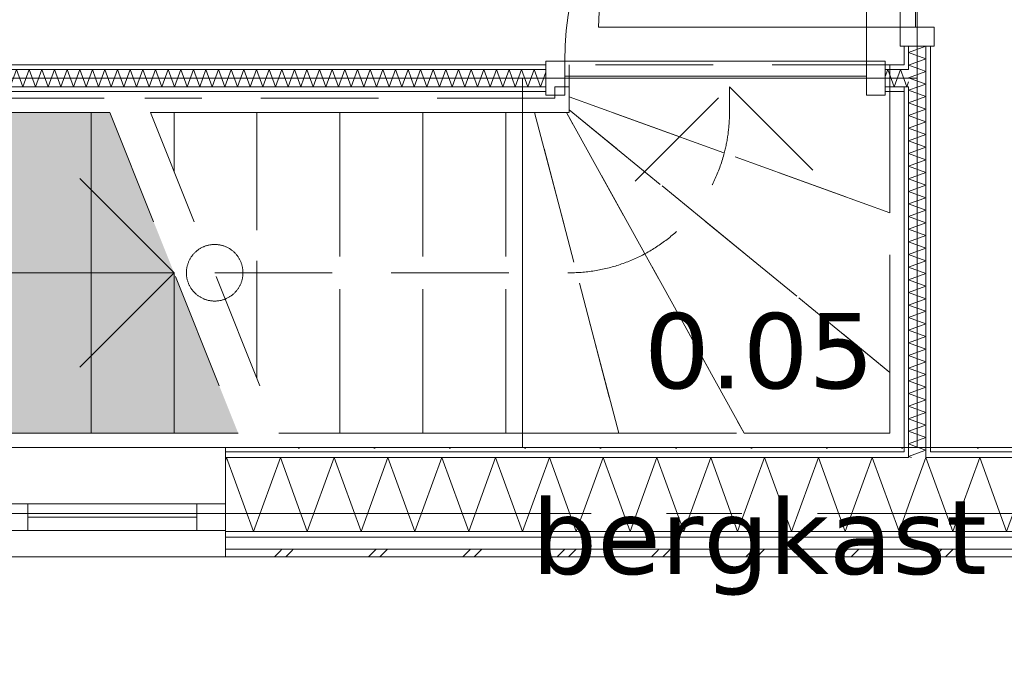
# Model space of a CAD drawing. Header units: millimetres. Extents: x -14925 to 266687, y -3550 to 35834.
# Tile 117 of 244: x 113833 to 116445, y -405 to 1309. Entities that reach past the tile are written whole.
import ezdxf
from ezdxf.enums import TextEntityAlignment as Align

# ---------------------------------------------------------------- set-up
doc = ezdxf.new("R2010")
doc.units = ezdxf.units.MM
doc.header["$MEASUREMENT"] = 0
doc.linetypes.add('B0204', pattern=[2600, 2000, -200, 200, -200])
doc.linetypes.add('B0701', pattern=[468.239987, 311.999989, -156.239998])
for name, color, linetype in [('24 Trappen', 7, 'Continuous'), ('24 Trappen Afdek-arcering', 7, 'Continuous'), ('A Stramien', 7, 'Continuous'), ('New_21 Buitenwanden', 7, 'Continuous'), ('New_21 Buitenwanden Doorsnede-arcering', 7, 'Continuous'), ('New_21 Buitenwanden Laagscheidingslijnen', 7, 'Continuous'), ('New_21 Buitenwanden Ramen', 7, 'Continuous'), ('New_22 C Binnenwanden', 7, 'Continuous'), ('New_22 C Binnenwanden Deuren', 7, 'Continuous'), ('New_22 C Binnenwanden Doorsnede-arcering', 7, 'Continuous'), ('New_22 C Binnenwanden Laagscheidingslijnen', 7, 'Continuous'), ('New_Z Gebruiksopp', 7, 'Continuous'), ('New_Z Gebruiksopp Zone omranding', 7, 'Continuous'), ('New_Z Gebruiksopp Zone tekst', 7, 'Continuous'), ('Tekst_dim 1_ 100 .DO', 7, 'Continuous')]:
    doc.layers.add(name, color=color, linetype=linetype)
doc.styles.add('GENERATED_STYLE_1', font='verdana.ttf')
doc.styles.add('GENERATED_STYLE_2', font='verdana.ttf')
doc.dimstyles.new('GENERATED_STYLE__1', dxfattribs={"dimtxt": 400, "dimasz": 380, "dimexe": 0.18, "dimexo": 0.0625, "dimgap": 0, "dimtad": 1, "dimdec": 0, "dimzin": 0, "dimdsep": 46, "dimtxsty": 'GENERATED_STYLE_2', "dimblk": 'ARROWHEAD_7', "dimblk1": 'ARROWHEAD_7', "dimblk2": 'ARROWHEAD_7', "dimcen": 0.09, "dimse1": 1, "dimse2": 1, "dimclrd": 9, "dimclre": 9, "dimclrt": 9, "dimadec": 1, "dimazin": 0, "dimtfac": 1, "dimtdec": 4, "dimtmove": 0, "dimatfit": 3, "dimfxl": 1, "dimtolj": 1, "dimtzin": 0, "dimarcsym": 0})
pattern_1 = [(90, (120873.91, 0), (-100, 0), [])]
pattern_2 = [(0, (120873.91, 0), (0, 100), [])]
pattern_3 = [(0, (120873.9, 0), (0, 346.41), [0, -200]), (0, (120973.9, 173.2), (0, 346.41), [0, -200])]

# ---------------------------------------------------------------- blocks, each defined once
blk = doc.blocks.new('bergkast_0.05_156_1', base_point=(115794.6, 664.5))
at = {"layer": 'New_Z Gebruiksopp Zone tekst', "color": 2, "lineweight": 0}
for tag, style, p in [('DUMMY_941', 'GENERATED_STYLE_1', (115794.6, 602.4)), ('DUMMY_942', 'GENERATED_STYLE_2', (115794.6, 105.2))]:
    blk.add_attdef(tag, text='', height=200, dxfattribs=dict(at, style=style)).set_placement(p, align=Align.TOP_LEFT)
for tag, style, p in [('ROOM_NUMBER', 'GENERATED_STYLE_1', (115794.6, 531.6)), ('ROOM_NAME', 'GENERATED_STYLE_2', (115794.6, 39.3))]:
    blk.add_attdef(tag, text='', height=200, dxfattribs=dict(at, style=style)).set_placement(p, align=Align.TOP_CENTER)
blk = doc.blocks.new('Stair_28_1', base_point=(120873.9, 0))
at = {"layer": '24 Trappen Afdek-arcering', "linetype": 'Continuous', "lineweight": 0, "true_color": 0xffffff}
for points in [[(113802.8, 1063), (113802.8, 213), (114022.8, 213), (114022.8, 1063)], [(114022.8, 1063), (114022.8, 213), (114242.8, 213), (114242.8, 638), (114072.8, 1063)], [(114242.8, 638), (114242.8, 213), (114412.8, 213)]]:
    blk.add_hatch(color=7, dxfattribs=at).paths.add_polyline_path(points)
at = {"layer": '24 Trappen', "color": 9, "linetype": 'B0701', "lineweight": 0}
for p, q in [((116140.9, 1189), (115290.9, 1189)), ((115290.9, 1189), (115290.9, 1131)), ((116140.9, 1131), (116140.9, 1189)), ((115290.9, 1131), (115252.9, 1131)), ((115252.9, 1131), (115252.9, 1101)), ((115290.9, 1063), (115290.9, 1131)), ((115290.9, 1131), (115290.9, 1104.1)), ((115465.9, 881), (115715.9, 1131)), ((115715.9, 1063), (115715.9, 1131)), ((115715.9, 1131), (115965.9, 881)), ((116178.9, 1131), (116140.9, 1131)), ((116140.9, 1131), (116140.9, 213)), ((116140.9, 797), (116140.9, 1131)), ((116178.9, 175), (116178.9, 1131)), ((115252.9, 1101), (114165.4, 1101)), ((115290.9, 1104.1), (115290.9, 1070.1)), ((116140.9, 797), (115290.9, 1104.1)), ((115290.9, 1104.1), (116140.9, 797)), ((114072.8, 1063), (114412.8, 213)), ((114180.6, 1063), (115290.9, 1063)), ((114242.8, 1063), (114180.6, 1063)), ((114180.6, 1063), (114520.6, 213)), ((114242.8, 907.3), (114242.8, 1063)), ((114242.8, 1063), (114242.8, 907.3)), ((114462.8, 1063), (114242.8, 1063)), ((114462.8, 357.3), (114462.8, 1063)), ((114462.8, 1063), (114462.8, 357.3)), ((114682.8, 1063), (114462.8, 1063)), ((114682.8, 213), (114682.8, 1063)), ((114682.8, 1063), (114682.8, 213)), ((114902.8, 1063), (114682.8, 1063)), ((114902.8, 213), (114902.8, 1063)), ((114902.8, 1063), (114902.8, 213)), ((115122.8, 1063), (114902.8, 1063)), ((115122.8, 213), (115122.8, 1063)), ((115199.1, 1063), (115122.8, 1063)), ((115122.8, 1063), (115122.8, 213)), ((115422.1, 213), (115199.1, 1063)), ((115199.1, 1063), (115422.1, 213)), ((115283.8, 1063), (115199.1, 1063)), ((115754.5, 213), (115283.8, 1063)), ((115290.9, 1063), (115283.8, 1063)), ((115283.8, 1063), (115754.5, 213)), ((115290.9, 1070.1), (115290.9, 1063)), ((116140.9, 373.8), (115290.9, 1070.1)), ((115290.9, 1070.1), (116140.9, 373.8)), ((116140.9, 373.8), (116140.9, 797)), ((114350.6, 638), (115290.9, 638)), ((116140.9, 213), (116140.9, 373.8)), ((116140.9, 213), (114520.6, 213)), ((114520.6, 213), (114682.8, 213)), ((114682.8, 213), (114902.8, 213)), ((114902.8, 213), (115122.8, 213)), ((115122.8, 213), (115422.1, 213)), ((115422.1, 213), (115754.5, 213)), ((115754.5, 213), (116140.9, 213)), ((114535.8, 175), (116178.9, 175))]:
    blk.add_line(p, q, dxfattribs=at)
at = {"layer": '24 Trappen', "color": 9, "linetype": 'Continuous', "lineweight": 0}
for p, q in [((114057.6, 1101), (113728.9, 1101)), ((113690.9, 1063), (114072.8, 1063)), ((114022.8, 1063), (113802.8, 1063)), ((114022.8, 213), (114022.8, 1063)), ((114022.8, 1063), (114022.8, 213)), ((114072.8, 1063), (114022.8, 1063)), ((113992.8, 888), (114242.8, 638)), ((113690.9, 638), (114242.8, 638)), ((114242.8, 638), (113992.8, 388)), ((114242.8, 213), (114242.8, 638)), ((114242.8, 638), (114242.8, 213)), ((114412.8, 213), (112840.9, 213)), ((113802.8, 213), (114022.8, 213)), ((114022.8, 213), (114242.8, 213)), ((114242.8, 213), (114412.8, 213)), ((112802.9, 175), (114428, 175))]:
    blk.add_line(p, q, dxfattribs=at)
at = {"layer": '24 Trappen', "color": 9, "linetype": 'B0701', "lineweight": 0}
for centre, radius, start, end in [((115290.9, 1063), 425, 345.3544, 0), ((115290.9, 1063), 425, 270, 345.3544), ((114350.6, 638), 75, 90, 270), ((114350.6, 638), 75, 270, 90)]:
    blk.add_arc(centre, radius, start, end, dxfattribs=at)
blk = doc.blocks.new('*X2995', base_point=(120873.9, 0))
at = {"layer": 'New_22 C Binnenwanden Doorsnede-arcering', "color": 7, "linetype": 'Continuous', "lineweight": 0}
for p in [(116224.7, 163), (116198.3, 148)]:
    blk.add_line(p, (116190.9, 150.7), dxfattribs=at)
blk = doc.blocks.new('*X2996', base_point=(120873.9, 0))
at = {"layer": 'New_22 C Binnenwanden Doorsnede-arcering', "color": 7, "linetype": 'Continuous', "lineweight": 0}
for q in [(116216.1, 175), (116224.7, 163)]:
    blk.add_line((116236.9, 167.4), q, dxfattribs=at)
blk = doc.blocks.new('*X2997', base_point=(120873.9, 0))
at = {"layer": 'New_22 C Binnenwanden Doorsnede-arcering', "color": 7, "linetype": 'Continuous', "lineweight": 0}
for p, q in [((116216.3, 1131), (116190.9, 1121.8)), ((116236.9, 1105), (116190.9, 1121.8)), ((116236.9, 1105), (116190.9, 1088.3)), ((116236.9, 1071.5), (116190.9, 1088.3)), ((116236.9, 1071.5), (116190.9, 1054.8)), ((116236.9, 1038), (116190.9, 1054.8)), ((116236.9, 1038), (116190.9, 1021.3)), ((116236.9, 1004.6), (116190.9, 1021.3)), ((116236.9, 1004.6), (116190.9, 987.8)), ((116236.9, 971.1), (116190.9, 987.8)), ((116236.9, 971.1), (116190.9, 954.3)), ((116236.9, 937.6), (116190.9, 954.3)), ((116236.9, 937.6), (116190.9, 920.8)), ((116236.9, 904.1), (116190.9, 920.8)), ((116236.9, 904.1), (116190.9, 887.4)), ((116236.9, 870.6), (116190.9, 887.4)), ((116236.9, 870.6), (116190.9, 853.9)), ((116236.9, 837.1), (116190.9, 853.9)), ((116236.9, 837.1), (116190.9, 820.4)), ((116236.9, 803.6), (116190.9, 820.4)), ((116236.9, 803.6), (116190.9, 786.9)), ((116236.9, 770.2), (116190.9, 786.9)), ((116236.9, 770.2), (116190.9, 753.4)), ((116236.9, 736.7), (116190.9, 753.4)), ((116236.9, 736.7), (116190.9, 719.9)), ((116236.9, 703.2), (116190.9, 719.9)), ((116236.9, 703.2), (116190.9, 686.4)), ((116236.9, 669.7), (116190.9, 686.4)), ((116236.9, 669.7), (116190.9, 653)), ((116236.9, 636.2), (116190.9, 653)), ((116236.9, 636.2), (116190.9, 619.5)), ((116236.9, 602.7), (116190.9, 619.5)), ((116236.9, 602.7), (116190.9, 586)), ((116236.9, 569.2), (116190.9, 586)), ((116236.9, 569.2), (116190.9, 552.5)), ((116236.9, 535.8), (116190.9, 552.5)), ((116236.9, 535.8), (116190.9, 519)), ((116236.9, 502.3), (116190.9, 519)), ((116236.9, 502.3), (116190.9, 485.5)), ((116236.9, 468.8), (116190.9, 485.5)), ((116236.9, 468.8), (116190.9, 452.1)), ((116236.9, 435.3), (116190.9, 452.1)), ((116236.9, 435.3), (116190.9, 418.6)), ((116236.9, 401.8), (116190.9, 418.6)), ((116236.9, 401.8), (116190.9, 385.1)), ((116236.9, 368.3), (116190.9, 385.1)), ((116236.9, 368.3), (116190.9, 351.6)), ((116236.9, 334.9), (116190.9, 351.6)), ((116236.9, 334.9), (116190.9, 318.1)), ((116236.9, 301.4), (116190.9, 318.1)), ((116236.9, 301.4), (116190.9, 284.6)), ((116236.9, 267.9), (116190.9, 284.6)), ((116236.9, 267.9), (116190.9, 251.1)), ((116236.9, 234.4), (116190.9, 251.1)), ((116236.9, 234.4), (116190.9, 217.7)), ((116236.9, 200.9), (116190.9, 217.7)), ((116236.9, 200.9), (116190.9, 184.2)), ((116216.1, 175), (116190.9, 184.2))]:
    blk.add_line(p, q, dxfattribs=at)
blk = doc.blocks.new('*X2998', base_point=(120873.9, 0))
at = {"layer": 'New_22 C Binnenwanden Doorsnede-arcering', "color": 7, "linetype": 'Continuous', "lineweight": 0}
for p, q in [((116236.9, 1172), (116223.1, 1177)), ((116236.9, 1172), (116190.9, 1155.2)), ((116236.9, 1138.5), (116190.9, 1155.2)), ((116236.9, 1138.5), (116216.3, 1131))]:
    blk.add_line(p, q, dxfattribs=at)
blk = doc.blocks.new('*X3000', base_point=(120873.9, 0))
at = {"layer": 'New_22 C Binnenwanden Doorsnede-arcering', "color": 7, "linetype": 'Continuous', "lineweight": 0}
for p, q in [((116236.9, 1239), (116190.9, 1222.2)), ((116236.9, 1239), (116236.8, 1239)), ((116236.9, 1205.5), (116190.9, 1222.2)), ((116236.9, 1205.5), (116190.9, 1188.7)), ((116223.1, 1177), (116190.9, 1188.7))]:
    blk.add_line(p, q, dxfattribs=at)
blk = doc.blocks.new('D1 bl 26[175]_1', base_point=(120873.9, 0))
at = {"layer": 'New_22 C Binnenwanden Deuren', "color": 7, "linetype": 'Continuous', "lineweight": 0}
for p, q in [((116168.9, 2089), (116168.9, 2139)), ((116168.9, 2139), (116258.9, 2139)), ((116178.9, 2139), (116190.9, 2139)), ((116190.9, 2139), (116236.9, 2139)), ((116236.9, 2139), (116248.9, 2139)), ((116258.9, 2139), (116258.9, 2089)), ((116258.9, 2089), (116168.9, 2089)), ((116168.9, 2089), (116168.9, 1289)), ((116208.9, 2089), (116168.9, 2089)), ((116208.9, 1289), (116208.9, 2089)), ((116168.9, 1289), (115368.9, 1289)), ((116168.9, 1239), (116168.9, 1289)), ((116168.9, 1289), (116258.9, 1289)), ((116168.9, 1289), (116208.9, 1289)), ((116258.9, 1289), (116258.9, 1239)), ((116258.9, 1239), (116168.9, 1239)), ((116178.9, 1239), (116190.9, 1239)), ((116190.9, 1239), (116236.9, 1239)), ((116236.9, 1239), (116248.9, 1239))]:
    blk.add_line(p, q, dxfattribs=at)
blk.add_arc((116168.9, 1289), 800, 90, 180, dxfattribs=at)
blk = doc.blocks.new('Wall_458_1', base_point=(116213.9, 4325))
at = {"layer": 'New_22 C Binnenwanden Doorsnede-arcering', "linetype": 'Continuous', "lineweight": 0, "true_color": 0x000000}
h = blk.add_hatch(dxfattribs=at)
h.set_pattern_fill('325_Houtachtig_plaatmate_E0', color=18, style=0, pattern_type=2)
h.set_pattern_definition(pattern_1)
h.paths.add_polyline_path([(116178.9, 1189), (116190.9, 1189), (116190.9, 1239), (116178.9, 1239)])
h = blk.add_hatch(dxfattribs=at)
h.set_pattern_fill('325_Houtachtig_plaatmate_E0', color=18, style=0, pattern_type=2)
h.set_pattern_definition(pattern_1)
h.paths.add_polyline_path([(116236.9, 175), (116248.9, 175), (116248.9, 1239), (116236.9, 1239)])
h = blk.add_hatch(dxfattribs=at)
h.set_pattern_fill('325_Houtachtig_plaatmate_E0', color=18, style=0, pattern_type=2)
h.set_pattern_definition(pattern_1)
h.paths.add_polyline_path([(116178.9, 1189), (116178.9, 1177), (116190.9, 1177), (116190.9, 1189)])
h = blk.add_hatch(dxfattribs=at)
h.set_pattern_fill('325_Houtachtig_plaatmate_E0', color=18, style=0, pattern_type=2)
h.set_pattern_definition(pattern_1)
h.paths.add_polyline_path([(116178.9, 1131), (116178.9, 1119), (116190.9, 1119), (116190.9, 1131)])
h = blk.add_hatch(dxfattribs=at)
h.set_pattern_fill('325_Houtachtig_plaatmate_E0', color=18, style=0, pattern_type=2)
h.set_pattern_definition(pattern_1)
h.paths.add_polyline_path([(116178.9, 1119), (116178.9, 175), (116190.9, 175), (116190.9, 1119)])
h = blk.add_hatch(dxfattribs=at)
h.set_pattern_fill('325_Houtachtig_plaatmate_E0', color=18, style=0, pattern_type=2)
h.set_pattern_definition(pattern_1)
h.paths.add_polyline_path([(116190.9, 175), (116178.9, 175), (116178.9, 163), (116190.9, 163)])
h = blk.add_hatch(dxfattribs=at)
h.set_pattern_fill('325_Houtachtig_plaatmate_E0', color=18, style=0, pattern_type=2)
h.set_pattern_definition(pattern_1)
h.paths.add_polyline_path([(116248.9, 175), (116236.9, 175), (116236.9, 163), (116248.9, 163)])
at = {"layer": 'New_21 Buitenwanden Laagscheidingslijnen', "color": 1, "linetype": 'Continuous', "lineweight": 0}
for p, q in [((116178.9, 175), (116178.9, 163)), ((116190.9, 175), (116190.9, 163)), ((116190.9, 163), (116190.9, 148)), ((116236.9, 163), (116236.9, 175)), ((116236.9, 148), (116236.9, 163)), ((116248.9, 163), (116248.9, 175))]:
    blk.add_line(p, q, dxfattribs=at)
at = {"layer": 'New_22 C Binnenwanden', "color": 1, "linetype": 'Continuous', "lineweight": 0}
for p, q in [((116178.9, 1239), (116190.9, 1239)), ((116190.9, 1239), (116236.9, 1239)), ((116236.9, 1239), (116248.9, 1239))]:
    blk.add_line(p, q, dxfattribs=at)
at = {"layer": 'New_22 C Binnenwanden', "color": 1, "linetype": 'Continuous', "lineweight": 0, "flags": 128}
for points in [[(116178.9, 1239), (116178.9, 1189)], [(116248.9, 175), (116248.9, 1239)], [(116178.9, 1119), (116178.9, 175)]]:
    blk.add_lwpolyline(points, dxfattribs=at)
at = {"layer": 'New_22 C Binnenwanden Laagscheidingslijnen', "color": 1, "linetype": 'Continuous', "lineweight": 0}
for p, q in [((116190.9, 1189), (116190.9, 1239)), ((116236.9, 1177), (116236.9, 1239)), ((116190.9, 1177), (116178.9, 1177)), ((116190.9, 1177), (116190.9, 1189)), ((116236.9, 1131), (116236.9, 1177)), ((116178.9, 1131), (116190.9, 1131)), ((116190.9, 1119), (116190.9, 1131)), ((116236.9, 175), (116236.9, 1131)), ((116190.9, 175), (116190.9, 1119))]:
    blk.add_line(p, q, dxfattribs=at)
at = {"layer": 'New_22 C Binnenwanden', "color": 1, "lineweight": 0}
for name in ['*X3000', '*X2998', '*X2997', '*X2995', '*X2996']:
    blk.add_blockref(name, (120873.9, 0), dxfattribs=at)
at = {"layer": 'New_22 C Binnenwanden Deuren', "color": 7, "linetype": 'Continuous', "lineweight": 0}
blk.add_blockref('D1 bl 26[175]_1', (120873.9, 0), dxfattribs=at)
blk = doc.blocks.new('*X3007', base_point=(120873.9, 0))
at = {"layer": 'New_22 C Binnenwanden Doorsnede-arcering', "color": 7, "linetype": 'Continuous', "lineweight": 0}
for q in [(116178.9, 1150.4), (116190.9, 1144.6)]:
    blk.add_line((116186, 1131), q, dxfattribs=at)
blk = doc.blocks.new('*X3008', base_point=(120873.9, 0))
at = {"layer": 'New_22 C Binnenwanden Doorsnede-arcering', "color": 7, "linetype": 'Continuous', "lineweight": 0}
for p, q in [((113741.5, 1131), (113758.3, 1177)), ((113775, 1131), (113758.3, 1177)), ((113775, 1131), (113791.8, 1177)), ((113808.5, 1131), (113791.8, 1177)), ((113808.5, 1131), (113825.3, 1177)), ((113842, 1131), (113825.3, 1177)), ((113842, 1131), (113858.7, 1177)), ((113875.5, 1131), (113858.7, 1177)), ((113875.5, 1131), (113892.2, 1177)), ((113909, 1131), (113892.2, 1177)), ((113909, 1131), (113925.7, 1177)), ((113942.5, 1131), (113925.7, 1177)), ((113942.5, 1131), (113959.2, 1177)), ((113975.9, 1131), (113959.2, 1177)), ((113975.9, 1131), (113992.7, 1177)), ((114009.4, 1131), (113992.7, 1177)), ((114009.4, 1131), (114026.2, 1177)), ((114042.9, 1131), (114026.2, 1177)), ((114042.9, 1131), (114059.7, 1177)), ((114076.4, 1131), (114059.7, 1177)), ((114076.4, 1131), (114093.1, 1177)), ((114109.9, 1131), (114093.1, 1177)), ((114109.9, 1131), (114126.6, 1177)), ((114143.4, 1131), (114126.6, 1177)), ((114143.4, 1131), (114160.1, 1177)), ((114176.9, 1131), (114160.1, 1177)), ((114176.9, 1131), (114193.6, 1177)), ((114210.3, 1131), (114193.6, 1177)), ((114210.3, 1131), (114227.1, 1177)), ((114243.8, 1131), (114227.1, 1177)), ((114243.8, 1131), (114260.6, 1177)), ((114277.3, 1131), (114260.6, 1177)), ((114277.3, 1131), (114294.1, 1177)), ((114310.8, 1131), (114294.1, 1177)), ((114310.8, 1131), (114327.5, 1177)), ((114344.3, 1131), (114327.5, 1177)), ((114344.3, 1131), (114361, 1177)), ((114377.8, 1131), (114361, 1177)), ((114377.8, 1131), (114394.5, 1177)), ((114411.3, 1131), (114394.5, 1177)), ((114411.3, 1131), (114428, 1177)), ((114444.7, 1131), (114428, 1177)), ((114444.7, 1131), (114461.5, 1177)), ((114478.2, 1131), (114461.5, 1177)), ((114478.2, 1131), (114495, 1177)), ((114511.7, 1131), (114495, 1177)), ((114511.7, 1131), (114528.5, 1177)), ((114545.2, 1131), (114528.5, 1177)), ((114545.2, 1131), (114561.9, 1177)), ((114578.7, 1131), (114561.9, 1177)), ((114578.7, 1131), (114595.4, 1177)), ((114612.2, 1131), (114595.4, 1177)), ((114612.2, 1131), (114628.9, 1177)), ((114645.7, 1131), (114628.9, 1177)), ((114645.7, 1131), (114662.4, 1177)), ((114679.1, 1131), (114662.4, 1177)), ((114679.1, 1131), (114695.9, 1177)), ((114712.6, 1131), (114695.9, 1177)), ((114712.6, 1131), (114729.4, 1177)), ((114746.1, 1131), (114729.4, 1177)), ((114746.1, 1131), (114762.8, 1177)), ((114779.6, 1131), (114762.8, 1177)), ((114779.6, 1131), (114796.3, 1177)), ((114813.1, 1131), (114796.3, 1177)), ((114813.1, 1131), (114829.8, 1177)), ((114846.6, 1131), (114829.8, 1177)), ((114846.6, 1131), (114863.3, 1177)), ((114880, 1131), (114863.3, 1177)), ((114880, 1131), (114896.8, 1177)), ((114913.5, 1131), (114896.8, 1177)), ((114913.5, 1131), (114930.3, 1177)), ((114947, 1131), (114930.3, 1177)), ((114947, 1131), (114963.8, 1177)), ((114980.5, 1131), (114963.8, 1177)), ((114980.5, 1131), (114997.2, 1177)), ((115014, 1131), (114997.2, 1177)), ((115014, 1131), (115030.7, 1177)), ((115047.5, 1131), (115030.7, 1177)), ((115047.5, 1131), (115064.2, 1177)), ((115081, 1131), (115064.2, 1177)), ((115081, 1131), (115097.7, 1177)), ((115114.4, 1131), (115097.7, 1177)), ((115114.4, 1131), (115131.2, 1177)), ((115147.9, 1131), (115131.2, 1177)), ((115147.9, 1131), (115164.7, 1177)), ((115181.4, 1131), (115164.7, 1177)), ((115181.4, 1131), (115198.2, 1177)), ((115214.9, 1131), (115198.2, 1177)), ((113741.5, 1131), (113728.9, 1165.7)), ((115214.9, 1131), (115228.9, 1169.5))]:
    blk.add_line(p, q, dxfattribs=at)
blk = doc.blocks.new('*X3009', base_point=(120873.9, 0))
at = {"layer": 'New_22 C Binnenwanden Doorsnede-arcering', "color": 7, "linetype": 'Continuous', "lineweight": 0}
for p, q in [((116128.9, 1158.2), (116135.7, 1177)), ((116152.5, 1131), (116135.7, 1177)), ((116152.5, 1131), (116169.2, 1177)), ((116178.9, 1150.4), (116169.2, 1177))]:
    blk.add_line(p, q, dxfattribs=at)
blk = doc.blocks.new('D1 bl 26[176]_1', base_point=(120873.9, 0))
at = {"layer": 'New_22 C Binnenwanden Deuren', "color": 7, "linetype": 'Continuous', "lineweight": 0}
for p, q in [((116078.9, 1199), (116078.9, 1999)), ((115278.9, 1199), (115228.9, 1199)), ((115228.9, 1199), (115228.9, 1109)), ((115228.9, 1189), (115228.9, 1177)), ((115228.9, 1177), (115228.9, 1131)), ((115278.9, 1109), (115278.9, 1199)), ((115278.9, 1199), (116078.9, 1199)), ((115278.9, 1159), (115278.9, 1199)), ((116128.9, 1199), (116078.9, 1199)), ((116078.9, 1199), (116078.9, 1109)), ((116078.9, 1199), (116078.9, 1159)), ((116128.9, 1109), (116128.9, 1199)), ((116128.9, 1189), (116128.9, 1177)), ((116128.9, 1177), (116128.9, 1131)), ((116078.9, 1159), (115278.9, 1159)), ((115228.9, 1131), (115228.9, 1119)), ((116128.9, 1131), (116128.9, 1119)), ((115228.9, 1109), (115278.9, 1109)), ((116078.9, 1109), (116128.9, 1109))]:
    blk.add_line(p, q, dxfattribs=at)
blk.add_arc((116078.9, 1199), 800, 90, 180, dxfattribs=at)
blk = doc.blocks.new('Wall_459_1', base_point=(116213.9, 1154))
at = {"layer": 'New_22 C Binnenwanden Doorsnede-arcering', "linetype": 'Continuous', "lineweight": 0, "true_color": 0x000000}
h = blk.add_hatch(dxfattribs=at)
h.set_pattern_fill('325_Houtachtig_plaatmate_E0', color=18, style=0, pattern_type=2)
h.set_pattern_definition(pattern_2)
h.paths.add_polyline_path([(113728.9, 1189), (113728.9, 1177), (115228.9, 1177), (115228.9, 1189)])
h = blk.add_hatch(dxfattribs=at)
h.set_pattern_fill('325_Houtachtig_plaatmate_E0', color=18, style=0, pattern_type=2)
h.set_pattern_definition(pattern_2)
h.paths.add_polyline_path([(116128.9, 1177), (116178.9, 1177), (116178.9, 1189), (116128.9, 1189)])
h = blk.add_hatch(dxfattribs=at)
h.set_pattern_fill('325_Houtachtig_plaatmate_E0', color=18, style=0, pattern_type=2)
h.set_pattern_definition(pattern_2)
h.paths.add_polyline_path([(115228.9, 1131), (113728.9, 1131), (113728.9, 1119), (115228.9, 1119)])
h = blk.add_hatch(dxfattribs=at)
h.set_pattern_fill('325_Houtachtig_plaatmate_E0', color=18, style=0, pattern_type=2)
h.set_pattern_definition(pattern_2)
h.paths.add_polyline_path([(116178.9, 1131), (116128.9, 1131), (116128.9, 1119), (116178.9, 1119)])
at = {"layer": 'New_22 C Binnenwanden', "color": 1, "linetype": 'Continuous', "lineweight": 0}
for p, q in [((115228.9, 1189), (115228.9, 1177)), ((115228.9, 1177), (115228.9, 1131)), ((116128.9, 1189), (116128.9, 1177)), ((116128.9, 1177), (116128.9, 1131)), ((115228.9, 1131), (115228.9, 1119)), ((116128.9, 1131), (116128.9, 1119))]:
    blk.add_line(p, q, dxfattribs=at)
at = {"layer": 'New_22 C Binnenwanden', "color": 1, "linetype": 'Continuous', "lineweight": 0, "flags": 128}
for points in [[(115228.9, 1189), (113728.9, 1189)], [(113728.9, 1177), (113728.9, 1189)], [(113728.9, 1131), (113728.9, 1177)], [(116178.9, 1189), (116128.9, 1189)], [(113728.9, 1119), (113728.9, 1131)], [(113728.9, 1119), (115228.9, 1119)], [(116128.9, 1119), (116178.9, 1119)]]:
    blk.add_lwpolyline(points, dxfattribs=at)
at = {"layer": 'New_22 C Binnenwanden Laagscheidingslijnen', "color": 1, "linetype": 'Continuous', "lineweight": 0}
for p, q in [((113728.9, 1177), (115228.9, 1177)), ((116128.9, 1177), (116178.9, 1177)), ((116190.9, 1177), (116178.9, 1177)), ((113728.9, 1131), (115228.9, 1131)), ((116128.9, 1131), (116178.9, 1131)), ((116178.9, 1131), (116190.9, 1131))]:
    blk.add_line(p, q, dxfattribs=at)
at = {"layer": 'New_22 C Binnenwanden', "color": 1, "lineweight": 0}
for name in ['*X3008', '*X3009', '*X3007']:
    blk.add_blockref(name, (120873.9, 0), dxfattribs=at)
at = {"layer": 'New_22 C Binnenwanden Deuren', "color": 7, "linetype": 'Continuous', "lineweight": 0}
blk.add_blockref('D1 bl 26[176]_1', (120873.9, 0), dxfattribs=at)
blk = doc.blocks.new('*X3701', base_point=(120873.9, 0))
at = {"layer": 'New_21 Buitenwanden Doorsnede-arcering', "color": 7, "linetype": 'Continuous', "lineweight": 0}
for p, q in [((114508.9, -115), (114523.9, -100)), ((114523.9, -100), (114528.9, -95)), ((114538.9, -115), (114553.9, -100)), ((114553.9, -100), (114558.9, -95)), ((114758.9, -115), (114773.9, -100)), ((114773.9, -100), (114778.9, -95)), ((114788.9, -115), (114803.9, -100)), ((114803.9, -100), (114808.9, -95)), ((115008.9, -115), (115023.9, -100)), ((115023.9, -100), (115028.9, -95)), ((115038.9, -115), (115053.9, -100)), ((115053.9, -100), (115058.9, -95)), ((115258.9, -115), (115273.9, -100)), ((115273.9, -100), (115278.9, -95)), ((115288.9, -115), (115303.9, -100)), ((115303.9, -100), (115308.9, -95)), ((115508.9, -115), (115523.9, -100)), ((115523.9, -100), (115528.9, -95)), ((115538.9, -115), (115553.9, -100)), ((115553.9, -100), (115558.9, -95)), ((115758.9, -115), (115773.9, -100)), ((115773.9, -100), (115778.9, -95)), ((115788.9, -115), (115803.9, -100)), ((115803.9, -100), (115808.9, -95)), ((116008.9, -115), (116023.9, -100)), ((116023.9, -100), (116028.9, -95)), ((116038.9, -115), (116053.9, -100)), ((116053.9, -100), (116058.9, -95)), ((116258.9, -115), (116273.9, -100)), ((116273.9, -100), (116278.9, -95)), ((116288.9, -115), (116303.9, -100)), ((116303.9, -100), (116308.9, -95))]:
    blk.add_line(p, q, dxfattribs=at)
blk = doc.blocks.new('*X3705', base_point=(120873.9, 0))
at = {"layer": 'New_21 Buitenwanden Doorsnede-arcering', "color": 7, "linetype": 'Continuous', "lineweight": 0}
for p, q in [((114378.9, 139.1), (114382.1, 148)), ((114453.5, -48), (114382.1, 148)), ((114453.5, -48), (114524.8, 148)), ((114596.2, -48), (114524.8, 148)), ((114596.2, -48), (114667.5, 148)), ((114738.8, -48), (114667.5, 148)), ((114738.8, -48), (114810.2, 148)), ((114881.5, -48), (114810.2, 148)), ((114881.5, -48), (114952.8, 148)), ((115024.2, -48), (114952.8, 148)), ((115024.2, -48), (115095.5, 148)), ((115166.9, -48), (115095.5, 148)), ((115166.9, -48), (115238.2, 148)), ((115309.5, -48), (115238.2, 148)), ((115309.5, -48), (115380.9, 148)), ((115452.2, -48), (115380.9, 148)), ((115452.2, -48), (115523.5, 148)), ((115594.9, -48), (115523.5, 148)), ((115594.9, -48), (115666.2, 148)), ((115737.6, -48), (115666.2, 148)), ((115737.6, -48), (115808.9, 148)), ((115880.2, -48), (115808.9, 148)), ((115880.2, -48), (115951.6, 148)), ((116022.9, -48), (115951.6, 148)), ((116022.9, -48), (116094.3, 148)), ((116165.6, -48), (116094.3, 148)), ((116165.6, -48), (116190.9, 21.6))]:
    blk.add_line(p, q, dxfattribs=at)
blk = doc.blocks.new('*X3706', base_point=(120873.9, 0))
at = {"layer": 'New_21 Buitenwanden Doorsnede-arcering', "color": 7, "linetype": 'Continuous', "lineweight": 0}
blk.add_line((116190.9, 21.6), (116236.9, 147.9), dxfattribs=at)
blk = doc.blocks.new('*X3707', base_point=(120873.9, 0))
at = {"layer": 'New_21 Buitenwanden Doorsnede-arcering', "color": 7, "linetype": 'Continuous', "lineweight": 0}
for p, q in [((116236.9, 147.9), (116236.9, 148)), ((116308.3, -48), (116236.9, 148)), ((116308.3, -48), (116379.6, 148)), ((116450.9, -48), (116379.6, 148)), ((116450.9, -48), (116522.3, 148)), ((116593.6, -48), (116522.3, 148)), ((116593.6, -48), (116665, 148)), ((116736.3, -48), (116665, 148)), ((116736.3, -48), (116807.6, 148)), ((116879, -48), (116807.6, 148)), ((116879, -48), (116950.3, 148)), ((117021.6, -48), (116950.3, 148)), ((117021.6, -48), (117093, 148)), ((117164.3, -48), (117093, 148)), ((117164.3, -48), (117235.7, 148)), ((117307, -48), (117235.7, 148)), ((117307, -48), (117378.3, 148)), ((117449.7, -48), (117378.3, 148)), ((117449.7, -48), (117521, 148)), ((117592.4, -48), (117521, 148)), ((117592.4, -48), (117628.9, 52.4))]:
    blk.add_line(p, q, dxfattribs=at)
blk = doc.blocks.new('Rnx horizontaal 26[62]_1', base_point=(120873.9, 0))
at = {"layer": 'New_21 Buitenwanden Ramen', "color": 7, "linetype": 'Continuous', "lineweight": 0}
for p, q in [((113778.9, 175), (113766.9, 175)), ((113778.9, 175), (113766.9, 175)), ((113778.9, 175), (114378.9, 175)), ((113778.9, 163), (113778.9, 175)), ((113778.9, 163), (113778.9, 175)), ((113778.9, 148), (113778.9, 163)), ((113778.9, 148), (113778.9, 163)), ((114378.9, 163), (114378.9, 175)), ((114378.9, 163), (114378.9, 175)), ((114378.9, 175), (114390.9, 175)), ((114378.9, 175), (114390.9, 175)), ((114378.9, 148), (114378.9, 163)), ((114378.9, 148), (114378.9, 163)), ((113778.9, 25), (113778.9, 148)), ((113778.9, 25), (113778.9, 148)), ((114378.9, 25), (114378.9, 148)), ((114378.9, 25), (114378.9, 148)), ((113854.9, 25), (113778.9, 25)), ((113778.9, -45), (113778.9, 25)), ((113778.9, -45), (113778.9, 25)), ((113854.9, -45), (113854.9, 25)), ((114302.9, 25), (113854.9, 25)), ((114378.9, 25), (114302.9, 25)), ((114302.9, 25), (114302.9, -45)), ((114378.9, -45), (114378.9, 25)), ((114378.9, -45), (114378.9, 25)), ((113854.9, -10), (114302.9, -10)), ((113778.9, -45), (114378.9, -45)), ((113778.9, -45), (113854.9, -45)), ((113778.9, -48), (113778.9, -45)), ((113778.9, -63), (113778.9, -48)), ((113854.9, -45), (114302.9, -45)), ((114302.9, -45), (114378.9, -45)), ((114378.9, -48), (114378.9, -45)), ((114378.9, -63), (114378.9, -48)), ((113778.9, -95), (113778.9, -63)), ((114378.9, -95), (114378.9, -63)), ((113778.9, -115), (113778.9, -95)), ((114378.9, -115), (114378.9, -95)), ((113778.9, -115), (114378.9, -115))]:
    blk.add_line(p, q, dxfattribs=at)
for p in [(113778.9, -45), (114378.9, -45)]:
    blk.add_point(p, dxfattribs=at)
blk = doc.blocks.new('Wall_581_1', base_point=(111818.9, 175))
at = {"layer": 'New_21 Buitenwanden Doorsnede-arcering', "linetype": 'Continuous', "lineweight": 0, "true_color": 0x000000}
h = blk.add_hatch(dxfattribs=at)
h.set_pattern_fill('720_Gips_0001', color=18, style=0, pattern_type=2)
h.set_pattern_definition(pattern_3)
h.paths.add_polyline_path([(116178.9, 175), (114378.9, 175), (114378.9, 163), (116178.9, 163)])
h = blk.add_hatch(dxfattribs=at)
h.set_pattern_fill('325_Houtachtig_plaatmate_E0', color=18, style=0, pattern_type=2)
h.set_pattern_definition(pattern_2)
h.paths.add_polyline_path([(114378.9, 148), (116178.9, 148), (116178.9, 163), (114378.9, 163)])
h = blk.add_hatch(dxfattribs=at)
h.set_pattern_fill('325_Houtachtig_plaatmate_E0', color=18, style=0, pattern_type=2)
h.set_pattern_definition(pattern_2)
h.paths.add_polyline_path([(116190.9, 163), (116178.9, 163), (116178.9, 148), (116190.9, 148)])
h = blk.add_hatch(dxfattribs=at)
h.set_pattern_fill('325_Houtachtig_plaatmate_E0', color=18, style=0, pattern_type=2)
h.set_pattern_definition(pattern_2)
h.paths.add_polyline_path([(116248.9, 163), (116236.9, 163), (116236.9, 148), (116248.9, 148)])
h = blk.add_hatch(dxfattribs=at)
h.set_pattern_fill('720_Gips_0001', color=18, style=0, pattern_type=2)
h.set_pattern_definition(pattern_3)
h.paths.add_polyline_path([(116248.9, 163), (117628.9, 163), (117628.9, 175), (116248.9, 175)])
h = blk.add_hatch(dxfattribs=at)
h.set_pattern_fill('325_Houtachtig_plaatmate_E0', color=18, style=0, pattern_type=2)
h.set_pattern_definition(pattern_2)
h.paths.add_polyline_path([(116248.9, 148), (117628.9, 148), (117628.9, 163), (116248.9, 163)])
h = blk.add_hatch(dxfattribs=at)
h.set_pattern_fill('325_Houtachtig_plaatmate_E0', color=18, style=0, pattern_type=2)
h.set_pattern_definition(pattern_2)
h.paths.add_polyline_path([(114378.9, -63), (117628.9, -63), (117628.9, -48), (114378.9, -48)])
at = {"layer": 'New_21 Buitenwanden', "color": 9, "linetype": 'Continuous', "lineweight": 0}
for p, q in [((114378.9, 175), (114390.9, 175)), ((114378.9, 163), (114378.9, 175)), ((114378.9, 148), (114378.9, 163)), ((114378.9, 25), (114378.9, 148)), ((114378.9, -45), (114378.9, 25)), ((114378.9, -48), (114378.9, -45)), ((114378.9, -63), (114378.9, -48)), ((114378.9, -95), (114378.9, -63)), ((114378.9, -115), (114378.9, -95))]:
    blk.add_line(p, q, dxfattribs=at)
at = {"layer": 'New_21 Buitenwanden', "color": 9, "linetype": 'Continuous', "lineweight": 0, "flags": 128}
for points in [[(116178.9, 175), (114378.9, 175)], [(117628.9, 175), (116248.9, 175)], [(114378.9, -115), (117628.9, -115)]]:
    blk.add_lwpolyline(points, dxfattribs=at)
at = {"layer": 'New_21 Buitenwanden Laagscheidingslijnen', "color": 9, "linetype": 'Continuous', "lineweight": 0}
for p, q in [((114378.9, 163), (116178.9, 163)), ((116248.9, 163), (117628.9, 163)), ((114378.9, 148), (116178.9, 148)), ((116178.9, 148), (116190.9, 148)), ((116236.9, 148), (116248.9, 148)), ((116248.9, 148), (117628.9, 148)), ((114378.9, -48), (116190.9, -48)), ((116190.9, -48), (116236.9, -48)), ((116236.9, -48), (117628.9, -48)), ((114378.9, -63), (117628.9, -63)), ((114378.9, -95), (117628.9, -95))]:
    blk.add_line(p, q, dxfattribs=at)
at = {"layer": 'New_21 Buitenwanden Laagscheidingslijnen', "color": 1, "linetype": 'Continuous', "lineweight": 0}
for p, q in [((116178.9, 175), (116178.9, 163)), ((116190.9, 163), (116190.9, 148)), ((116236.9, 148), (116236.9, 163)), ((116248.9, 163), (116248.9, 175))]:
    blk.add_line(p, q, dxfattribs=at)
at = {"layer": 'New_21 Buitenwanden', "color": 1, "lineweight": 0}
for name in ['*X3705', '*X3706', '*X3707', '*X3701']:
    blk.add_blockref(name, (120873.9, 0), dxfattribs=at)
at = {"layer": 'New_21 Buitenwanden Ramen', "color": 7, "linetype": 'Continuous', "lineweight": 0}
blk.add_blockref('Rnx horizontaal 26[62]_1', (120873.9, 0), dxfattribs=at)
blk = doc.blocks.new('Standard grid marker_3')
at = {"layer": 'A Stramien', "color": 7, "linetype": 'B0204', "lineweight": 0}
blk.add_line((1000, 0), (46550, 0), dxfattribs=at)
at = {"layer": 'A Stramien', "color": 9, "lineweight": 0, "style": 'GENERATED_STYLE_2'}
for tag, p in [('AC_MarkerText_1_0', (-600, 206.1)), ('AC_MarkerText_1_1', (48150, 206.1))]:
    blk.add_attdef(tag, text='', height=400, dxfattribs=at).set_placement(p, align=Align.TOP_CENTER)
blk = doc.blocks.new('*D3823', base_point=(120873.9, 0))
at = {"layer": 'Tekst_dim 1_ 100 .DO', "color": 9, "linetype": 'Continuous', "lineweight": 0}
for p, q in [((109598.9, -25), (109598.9, 100)), ((109973.9, 0), (109223.9, 0)), ((109598.9, -325), (109598.9, -25)), ((109973.9, -125), (109223.9, -125))]:
    blk.add_line(p, q, dxfattribs=at)
for centre in [(109598.9, 0), (109598.9, -125)]:
    blk.add_circle(centre, 100, dxfattribs=at)
at = {"layer": 'Tekst_dim 1_ 100 .DO', "color": 9, "lineweight": 0, "insert": (109518.9, -1271.3), "char_height": 400, "attachment_point": 7, "rotation": 90, "style": 'GENERATED_STYLE_2'}
blk.add_mtext('\\A1;{\\pql;\\fVerdana|b0|i0|c0|p0;\\W1.000000;125}', dxfattribs=at)
blk = doc.blocks.new('ARROWHEAD_7')
at = {"color": 0, "linetype": 'Continuous', "lineweight": 0}
for p, q in [((0, -0.25), (0, 0.25)), ((0, 0), (-1, 0)), ((-0.25, 0), (0.25, 0))]:
    blk.add_line(p, q, dxfattribs=at)
blk.add_circle((0, 0), 0.25, dxfattribs=at)
blk = doc.blocks.new('*D3824', base_point=(120873.9, 0))
at = {"layer": 'Tekst_dim 1_ 100 .DO', "color": 9, "linetype": 'Continuous', "lineweight": 0}
for p, q in [((109598.9, 100), (109598.9, 4600)), ((109973.9, 4500), (109223.9, 4500)), ((109598.9, -25), (109598.9, 100))]:
    blk.add_line(p, q, dxfattribs=at)
blk.add_circle((109598.9, 4500), 100, dxfattribs=at)
at = {"layer": 'Tekst_dim 1_ 100 .DO', "color": 9, "lineweight": 0, "insert": (109518.9, 1452.7), "char_height": 400, "attachment_point": 7, "rotation": 90, "style": 'GENERATED_STYLE_2'}
blk.add_mtext('\\A1;{\\pql;\\fVerdana|b0|i0|c0|p0;\\W1.000000;4.500}', dxfattribs=at)
blk = doc.blocks.new('*D3825', base_point=(120873.9, 0))
at = {"layer": 'Tekst_dim 1_ 100 .DO', "color": 9, "linetype": 'Continuous', "lineweight": 0}
for p, q in [((109598.9, 4600), (109598.9, 9100)), ((109973.9, 9000), (109223.9, 9000)), ((109598.9, 100), (109598.9, 4600)), ((109973.9, 4500), (109223.9, 4500))]:
    blk.add_line(p, q, dxfattribs=at)
for centre in [(109598.9, 9000), (109598.9, 4500)]:
    blk.add_circle(centre, 100, dxfattribs=at)
at = {"layer": 'Tekst_dim 1_ 100 .DO', "color": 9, "lineweight": 0, "insert": (109518.9, 5952.7), "char_height": 400, "attachment_point": 7, "rotation": 90, "style": 'GENERATED_STYLE_2'}
blk.add_mtext('\\A1;{\\pql;\\fVerdana|b0|i0|c0|p0;\\W1.000000;4.500}', dxfattribs=at)

msp = doc.modelspace()

# ---------------------------------------------------------------- linework, layer by layer
at = {"layer": 'New_Z Gebruiksopp Zone omranding', "color": 151, "linetype": 'Continuous', "lineweight": 0, "true_color": 0x94b5eb, "flags": 128}
for points in [[(118048.9, 175), (118048.9, 4325), (116213.9, 4325), (116213.9, 175)], [(116213.9, 175), (116213.9, 1154), (115167.1, 1154), (115167.1, 175)]]:
    msp.add_lwpolyline(points, close=True, dxfattribs=at)
at = {"layer": 'New_Z Gebruiksopp Zone omranding', "color": 254, "linetype": 'Continuous', "lineweight": 0, "true_color": 0xd1c2fc, "flags": 128}
msp.add_lwpolyline([(112767.9, 560), (112767.9, 1154), (116213.9, 1154), (116213.9, 2224), (111498.9, 2224), (111498.9, 560)], close=True, dxfattribs=at)

# ---------------------------------------------------------------- block references
at = {"layer": '24 Trappen', "color": 253, "linetype": 'Continuous', "lineweight": 0, "true_color": 0x99a3a6}
msp.add_blockref('Stair_28_1', (120873.9, 0), dxfattribs=at)
at = {"layer": 'A Stramien', "color": 1, "linetype": 'Continuous', "lineweight": 0, "zscale": 1000}
msp.add_blockref('Standard grid marker_3', (107148.9, 0), dxfattribs=at)
at = {"layer": 'New_21 Buitenwanden', "color": 1, "lineweight": 0}
msp.add_blockref('Wall_581_1', (111818.9, 175), dxfattribs=at)
at = {"layer": 'New_22 C Binnenwanden', "color": 1, "lineweight": 0}
for name, p in [('Wall_458_1', (116213.9, 4325)), ('Wall_459_1', (116213.9, 1154))]:
    msp.add_blockref(name, p, dxfattribs=at)
at = {"layer": 'New_Z Gebruiksopp', "color": 2, "linetype": 'Continuous', "lineweight": 0}
msp.add_blockref('bergkast_0.05_156_1', (115794.6, 664.5), dxfattribs=at).add_auto_attribs({'ROOM_NAME': 'bergkast', 'ROOM_NUMBER': '0.05'})

# ---------------------------------------------------------------- dimensions: what is measured, and where the dimension line sits
at = {"layer": 'Tekst_dim 1_ 100 .DO', "color": 9, "linetype": 'Continuous', "lineweight": 0}
for base, p1, p2, picture, middle in [((109598.9, 9000), (114966.3, 4500), (115090.7, 9000), '*D3825', (109318.9, 6622.8)), ((109598.9, 4500), (114770.8, 0), (114966.3, 4500), '*D3824', (109318.9, 2122.8)), ((109598.9, 0), (111098.9, -125), (114770.8, 0), '*D3823', (109318.9, -814.6))]:
    dim = msp.add_linear_dim(base=base, p1=p1, p2=p2, angle=90, dimstyle='GENERATED_STYLE__1', dxfattribs=at)
    dim.commit()
    dim.dimension.update_dxf_attribs({"geometry": picture, "text_midpoint": middle, "dimtype": 160, "text_rotation": 90})

doc.saveas('drawing.dxf')
